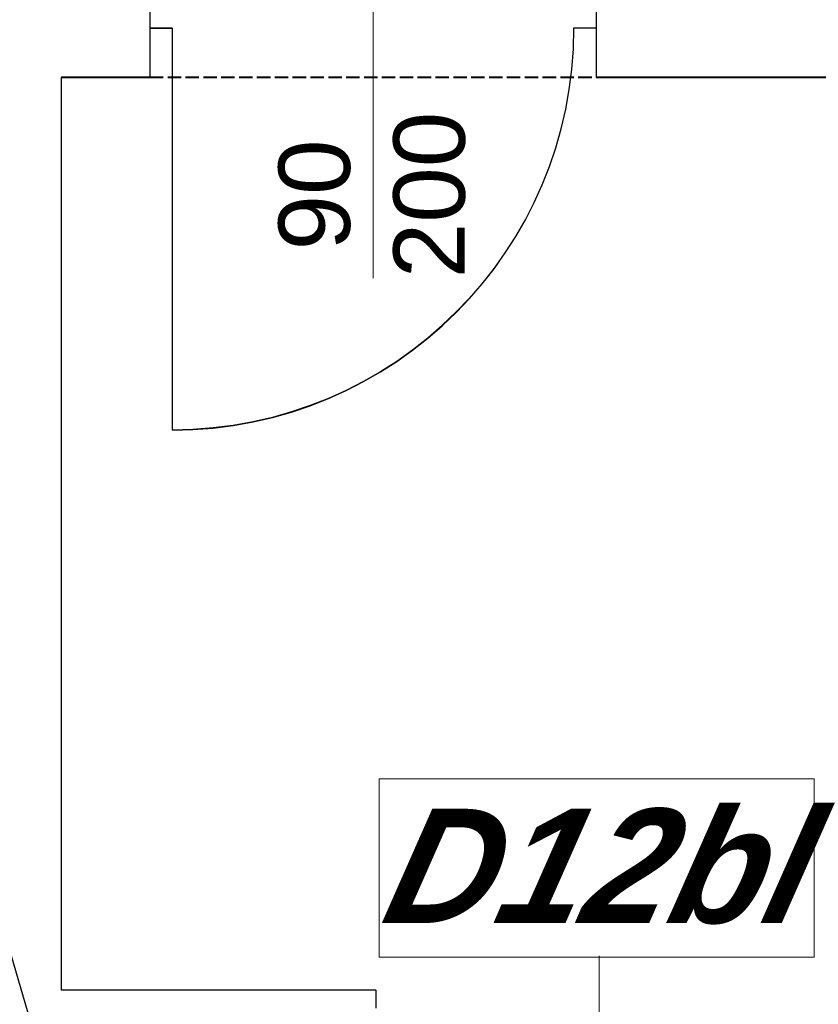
# Model space of a CAD drawing. Header units: millimetres. Extents: x -8642 to 28269, y -6609 to 3701.
# Tile 42 of 256: x -654 to -475, y -4391 to -4171. Entities that reach past the tile are written whole.
import ezdxf
from ezdxf.enums import TextEntityAlignment as Align

# ---------------------------------------------------------------- set-up
doc = ezdxf.new("R2010")
doc.units = ezdxf.units.MM
doc.header["$LTSCALE"] = 1000
doc.header["$MEASUREMENT"] = 0
for name, pattern in [('rzut 1 pietra$0$ArchiTECH.PC 1. Line Type', [0.004, 0.003, -0.001]), ('rzut 1 pietra$0$ArchiTECH.PC Solid Line Type', [0]), ('SUFIT_1 PIETRO$0$ArchiTECH.PC 1. Line Type', [0.004, 0.003, -0.001]), ('SUFIT_1 PIETRO$0$ArchiTECH.PC Solid Line Type', [0])]:
    doc.linetypes.add(name, pattern=pattern)
doc.layers.add('_Numer_jednostki', color=11, linetype='Continuous', lineweight=30)
doc.layers.add('IS_ARCH', color=254, linetype='Continuous', lineweight=18)
doc.layers.add('SUFIT_1 PIETRO$0$INWENTARYZACJA', color=254, linetype='Continuous')
doc.styles.add('rzut 1 pietra$0$ArchiTECHStyle1', font='arial.ttf', dxfattribs={"height": 0.16})
doc.styles.add('rzut 1 pietra$0$ArchiTECHStyle4', font='arialbi.ttf', dxfattribs={"oblique": 15, "height": 0.256})

msp = doc.modelspace()

# ---------------------------------------------------------------- linework, layer by layer
at = {"layer": '_Numer_jednostki'}
msp.add_lwpolyline([(-498.45, -4550.35), (-606.01, -4550.35), (-662.43, -4357.3)], dxfattribs=at)
at = {"layer": 'IS_ARCH', "linetype": 'rzut 1 pietra$0$ArchiTECH.PC Solid Line Type'}
for p, q in [((-574.61, -4164.54), (-574.61, -4228.53)), ((-624.61, -4168.46), (-624.61, -4172.46)), ((-524.61, -4168.46), (-524.61, -4172.46)), ((-624.61, -4172.46), (-624.61, -4180.46)), ((-624.61, -4172.46), (-619.61, -4172.46)), ((-619.61, -4172.46), (-619.61, -4262.46)), ((-524.61, -4172.46), (-529.61, -4172.46)), ((-524.61, -4172.46), (-524.61, -4180.46)), ((-624.61, -4180.46), (-624.61, -4183.46)), ((-524.61, -4180.46), (-524.61, -4183.46)), ((-644.4, -4387.94), (-644.4, -4183.46)), ((-644.4, -4183.46), (-624.61, -4183.46)), ((-524.61, -4183.46), (-379.24, -4183.46)), ((-573.26, -4380.64), (-573.26, -4340.64)), ((-573.26, -4340.64), (-475.74, -4340.64)), ((-475.74, -4340.64), (-475.74, -4380.64)), ((-475.74, -4380.64), (-573.26, -4380.64)), ((-523.95, -4380.29), (-523.95, -4448)), ((-573.95, -4387.94), (-644.4, -4387.94)), ((-573.95, -4387.94), (-573.95, -4391.94))]:
    msp.add_line(p, q, dxfattribs=at)
at = {"layer": 'IS_ARCH', "linetype": 'rzut 1 pietra$0$ArchiTECH.PC 1. Line Type'}
msp.add_line((-624.61, -4183.46), (-524.61, -4183.46), dxfattribs=at)
at = {"layer": 'IS_ARCH', "linetype": 'rzut 1 pietra$0$ArchiTECH.PC Solid Line Type'}
msp.add_arc((-619.61, -4172.46), 90, 270, 0, dxfattribs=at)
at = {"layer": 'SUFIT_1 PIETRO$0$INWENTARYZACJA', "linetype": 'SUFIT_1 PIETRO$0$ArchiTECH.PC Solid Line Type'}
for p, q in [((-624.61, -4168.55), (-624.61, -4172.55)), ((-524.61, -4168.55), (-524.61, -4172.55)), ((-624.61, -4172.55), (-624.61, -4180.55)), ((-624.61, -4172.55), (-619.61, -4172.55)), ((-619.61, -4172.55), (-619.61, -4262.55)), ((-524.61, -4172.55), (-529.61, -4172.55)), ((-524.61, -4172.55), (-524.61, -4180.55)), ((-624.61, -4180.55), (-624.61, -4183.55)), ((-524.61, -4180.55), (-524.61, -4183.55)), ((-644.4, -4388.02), (-644.4, -4183.55)), ((-644.4, -4183.55), (-624.61, -4183.55)), ((-524.61, -4183.55), (-379.24, -4183.55)), ((-573.95, -4388.02), (-644.4, -4388.02)), ((-573.95, -4388.02), (-573.95, -4392.02))]:
    msp.add_line(p, q, dxfattribs=at)
at = {"layer": 'SUFIT_1 PIETRO$0$INWENTARYZACJA', "linetype": 'SUFIT_1 PIETRO$0$ArchiTECH.PC 1. Line Type'}
msp.add_line((-624.61, -4183.55), (-524.61, -4183.55), dxfattribs=at)
at = {"layer": 'SUFIT_1 PIETRO$0$INWENTARYZACJA', "linetype": 'SUFIT_1 PIETRO$0$ArchiTECH.PC Solid Line Type'}
msp.add_arc((-619.61, -4172.55), 90, 270, 0, dxfattribs=at)

# ---------------------------------------------------------------- texts
at = {"layer": 'IS_ARCH', "style": 'rzut 1 pietra$0$ArchiTECHStyle1'}
for s, p in [('200', (-549.24, -4228.53)), ('90', (-574.98, -4222.31))]:
    msp.add_text(s, height=16, rotation=90, dxfattribs=at).set_placement(p, align=Align.BOTTOM_LEFT)
at = {"layer": 'IS_ARCH', "style": 'rzut 1 pietra$0$ArchiTECHStyle4', "oblique": 15}
msp.add_text('D12bl', height=25.6, dxfattribs=at).set_placement((-573.26, -4380.64), align=Align.BOTTOM_LEFT)

doc.saveas('drawing.dxf')
